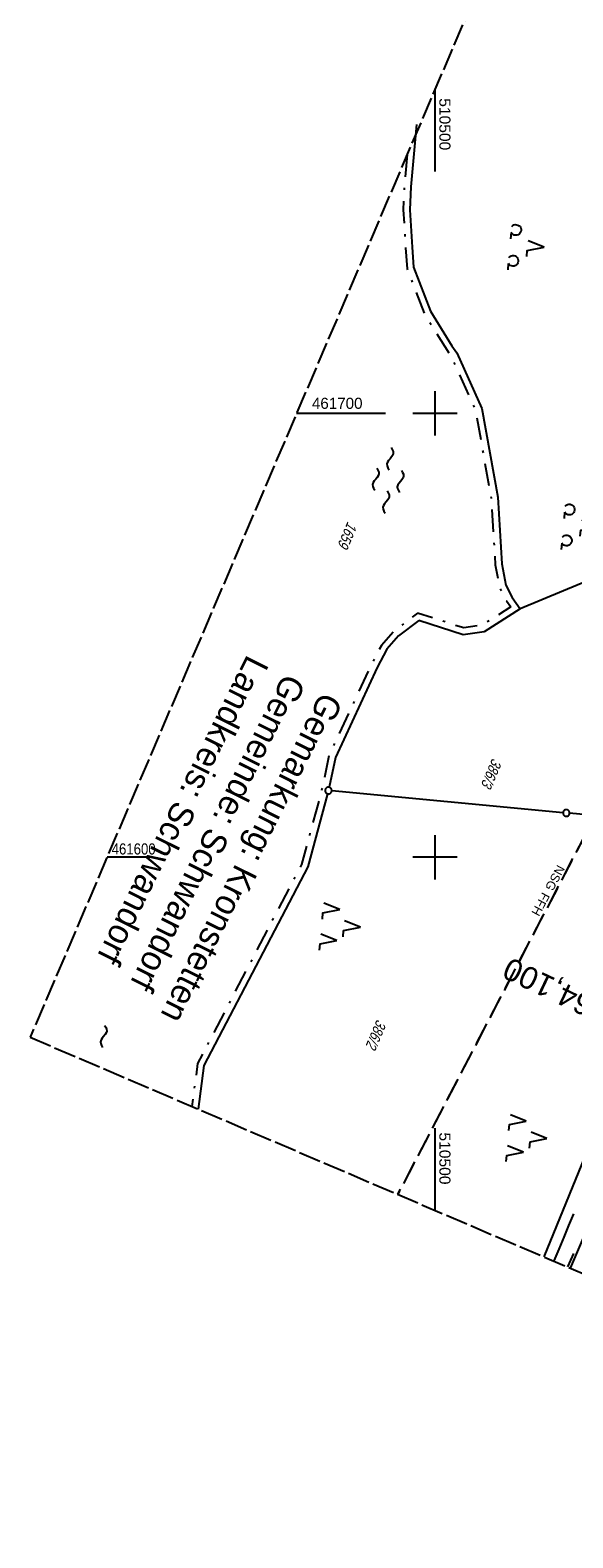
# Model space of a CAD drawing. Extents: x 510409 to 510963, y 461447 to 462240.
# Tile 1 of 25: x 510409 to 510531, y 461447 to 461786. Entities that reach past the tile are written whole.
import ezdxf
from ezdxf.enums import TextEntityAlignment as Align

# ---------------------------------------------------------------- set-up
doc = ezdxf.new("R2010")
doc.units = 0
doc.header["$LTSCALE"] = 10
doc.header["$MEASUREMENT"] = 0
for name, pattern in [('LT00', [0]), ('LT05', [0.7, 0.5, -0.2]), ('LT08', [0.42, 0.2, -0.1, 0.02, -0.1]), ('LT14', [0.6, 0.5, -0.1]), ('LT17', [0.15, 0.1, -0.05])]:
    doc.linetypes.add(name, pattern=pattern)
doc.layers.get('0').update_dxf_attribs({"linetype": 'LT00'})
for name, color, linetype in [('--EK_ST-93-1', 30, 'LT17'), ('--EL_DFK_AB_L', 21, 'LT00'), ('--WASSER_NUTZUNG', 180, 'Continuous'), ('DFK_AB_L', 21, 'LT00'), ('DFK_FLUR_NR', 250, 'LT00'), ('DFK_GZPKT', 250, 'LT00'), ('DFK_KATASTER', 250, 'LT00'), ('DFK_NUTZUNG', 250, 'LT00'), ('FFH', 61, 'LT05'), ('FFH_TEXT', 61, 'LT00'), ('GEMEINDEGRENZE', 3, 'LT08'), ('GRENZNAME_A', 250, 'Continuous'), ('NSG', 61, 'LT05'), ('NSG_TEXT', 61, 'LT00'), ('V107_AFBR_BAB', 250, 'LT00'), ('V107_RASTER', 250, 'LT00')]:
    doc.layers.add(name, color=color, linetype=linetype)
doc.layers.add('-BLATT_107-RAND', color=7, linetype='LT14', plot=False)
doc.styles.add('Beschrift', font='ARIAL.TTF')
doc.styles.get("Standard").update_dxf_attribs({"font": 'ARIAL.TTF'})
doc.styles.add('UNIR-H', font='unir_h.shx', dxfattribs={"width": 0.8})

# ---------------------------------------------------------------- blocks, each defined once
blk = doc.blocks.new('SYMB7010')
at = {"color": 0, "linetype": 'ByBlock'}
for points in [[(-0.031408, 0.499213), (-0.093728, 0.49134), (-0.15457, 0.475719), (-0.212975, 0.452595), (-0.268021, 0.422333), (-0.31884, 0.385411), (-0.36463, 0.342411), (-0.40467, 0.29401), (-0.438329, 0.240973), (-0.465074, 0.184136), (-0.484486, 0.124395), (-0.496256, 0.062692), (-0.5002, 0)], [(-0.5002, 0), (-0.496256, -0.062692), (-0.484486, -0.124395), (-0.465075, -0.184136), (-0.438329, -0.240973), (-0.404671, -0.29401), (-0.36463, -0.342411), (-0.31884, -0.385411), (-0.268021, -0.422333), (-0.212975, -0.452595), (-0.154571, -0.475719), (-0.093728, -0.49134), (-0.031408, -0.499213), (0.031408, -0.499213)], [(0.5002, 0), (0.496256, 0.062692), (0.484485, 0.124395), (0.465074, 0.184136), (0.438329, 0.240973), (0.40467, 0.29401), (0.36463, 0.342411), (0.31884, 0.385411), (0.268021, 0.422333), (0.212975, 0.452595), (0.15457, 0.475719), (0.093728, 0.49134), (0.031408, 0.499213), (-0.031408, 0.499213)], [(0.031408, -0.499213), (0.093728, -0.491341), (0.15457, -0.475719), (0.212975, -0.452595), (0.268021, -0.422333), (0.31884, -0.385411), (0.36463, -0.342411), (0.404671, -0.294011), (0.438329, -0.240974), (0.465075, -0.184136), (0.484486, -0.124395), (0.496256, -0.062692), (0.500201, 0)]]:
    blk.add_lwpolyline(points, dxfattribs=at)
blk = doc.blocks.new('SYMB7250')
at = {"color": 0, "linetype": 'ByBlock'}
for points in [[(-0.25, 0.28), (-0.208333, 0.308889), (-0.166667, 0.331111), (-0.125, 0.34), (-0.083333, 0.331111), (-0.041667, 0.308889), (0, 0.28)], [(-0.74, 0), (-0.698333, 0.028889), (-0.656667, 0.051111), (-0.615, 0.06), (-0.573333, 0.051111), (-0.531667, 0.028889), (-0.49, 0)], [(-0.49, 0), (-0.448333, -0.028889), (-0.406667, -0.051111), (-0.365, -0.06), (-0.323333, -0.051111), (-0.281667, -0.028889), (-0.24, 0)], [(0, 0.28), (0.041667, 0.251111), (0.083333, 0.228889), (0.125, 0.22), (0.166667, 0.228889), (0.208333, 0.251111), (0.25, 0.28)], [(0.24, 0), (0.281667, 0.028889), (0.323333, 0.051111), (0.365, 0.06), (0.406667, 0.051111), (0.448333, 0.028889), (0.49, 0)], [(0.49, 0), (0.531667, -0.028889), (0.573333, -0.051111), (0.615, -0.06), (0.656667, -0.051111), (0.698333, -0.028889), (0.74, 0)], [(-0.25, -0.28), (-0.208333, -0.251111), (-0.166667, -0.228889), (-0.125, -0.22), (-0.083333, -0.228889), (-0.041667, -0.251111), (0, -0.28)], [(0, -0.28), (0.041667, -0.308889), (0.083333, -0.331111), (0.125, -0.34), (0.166667, -0.331111), (0.208333, -0.308889), (0.25, -0.28)]]:
    blk.add_lwpolyline(points, dxfattribs=at)
blk = doc.blocks.new('SYMB7251')
at = {"color": 0, "linetype": 'ByBlock'}
for points in [[(-0.25, 0), (-0.208333, 0.028889), (-0.166667, 0.051111), (-0.125, 0.06), (-0.083333, 0.051111), (-0.041667, 0.028889), (0, 0)], [(0, 0), (0.041667, -0.028889), (0.083333, -0.051111), (0.125, -0.06), (0.166667, -0.051111), (0.208333, -0.028889), (0.25, 0)]]:
    blk.add_lwpolyline(points, dxfattribs=at)
blk = doc.blocks.new('SYMB7201')
at = {"color": 0, "linetype": 'ByBlock'}
for p, q in [((0, 0.385), (-0.11, 0.015)), ((-0.255, -0.385), (-0.115, -0.385)), ((0.445, -0.385), (0.585, -0.385))]:
    blk.add_line(p, q, dxfattribs=at)
for points in [[(0.25, 0.015), (0.11, 0.015), (0, 0.385)], [(-0.393816, -0.383308), (-0.416239, -0.362945), (-0.432849, -0.337617), (-0.442589, -0.308936), (-0.444836, -0.27873), (-0.439449, -0.248923), (-0.426769, -0.221415), (-0.407606, -0.197958), (-0.38318, -0.180047), (-0.355047, -0.168823), (-0.325, -0.165), (-0.294953, -0.168823), (-0.26682, -0.180047), (-0.242394, -0.197959), (-0.223231, -0.221415), (-0.210551, -0.248923), (-0.205164, -0.27873), (-0.207411, -0.308936), (-0.21715, -0.337617), (-0.233761, -0.362945), (-0.256184, -0.383308)], [(0.306185, -0.383308), (0.283761, -0.362945), (0.267151, -0.337617), (0.257411, -0.308936), (0.255164, -0.27873), (0.260552, -0.248923), (0.273231, -0.221415), (0.292394, -0.197958), (0.31682, -0.180047), (0.344953, -0.168823), (0.375, -0.165), (0.405047, -0.168823), (0.43318, -0.180047), (0.457606, -0.197959), (0.476769, -0.221415), (0.489449, -0.248923), (0.494836, -0.27873), (0.492589, -0.308936), (0.48285, -0.337617), (0.466239, -0.362945), (0.443816, -0.383308)]]:
    blk.add_lwpolyline(points, dxfattribs=at)
blk = doc.blocks.new('SYMB7221')
at = {"color": 0, "linetype": 'ByBlock'}
for p, q in [((0, 0.435), (-0.11, 0.065)), ((0.11, 0.065), (0, 0.435)), ((0.25, 0.065), (0.11, 0.065)), ((-0.35, -0.065), (-0.46, -0.435)), ((0.35, -0.065), (0.24, -0.435))]:
    blk.add_line(p, q, dxfattribs=at)
for points in [[(-0.1, -0.435), (-0.24, -0.435), (-0.35, -0.065)], [(0.6, -0.435), (0.46, -0.435), (0.35, -0.065)]]:
    blk.add_lwpolyline(points, dxfattribs=at)

msp = doc.modelspace()

# ---------------------------------------------------------------- linework, layer by layer
at = {"layer": '--EL_DFK_AB_L'}
msp.add_line((510530.53, 461507.44), (510597.96, 461665.34), dxfattribs=at)
at = {"layer": '-BLATT_107-RAND'}
msp.add_lwpolyline([(510699.53, 462239.95), (510408.79, 461559.46), (510672.71, 461446.7), (510963.45, 462127.19), (510699.53, 462239.95)], dxfattribs=at)
at = {"layer": 'DFK_AB_L'}
msp.add_line((510530.53, 461507.44), (510597.96, 461665.34), dxfattribs=at)
at = {"layer": 'DFK_KATASTER'}
for p, q in [((510495.86, 461765.07), (510494.57, 461750.98)), ((510494.57, 461750.98), (510494.38, 461745.83)), ((510494.38, 461745.83), (510494.86, 461737.4)), ((510494.86, 461737.4), (510495.19, 461732.88)), ((510495.19, 461732.88), (510499.02, 461722.99)), ((510499.02, 461722.99), (510503.8, 461715.21)), ((510503.8, 461715.21), (510504.9, 461713.65)), ((510504.9, 461713.65), (510510.6, 461701.08)), ((510510.6, 461701.08), (510514.14, 461681.11)), ((510514.14, 461681.11), (510515.08, 461666.07)), ((510515.08, 461666.07), (510515.96, 461661.25)), ((510515.96, 461661.25), (510517.39, 461658.53)), ((510537.31, 461663.44), (510528.95, 461660.04)), ((510517.39, 461658.53), (510519.23, 461655.96)), ((510528.95, 461660.04), (510519.23, 461655.96)), ((510496.39, 461653.33), (510491.82, 461649.86)), ((510506.35, 461650.12), (510496.39, 461653.33)), ((510519.23, 461655.96), (510511.13, 461650.81)), ((510511.13, 461650.81), (510506.35, 461650.12)), ((510489.18, 461646.87), (510487.02, 461642.72)), ((510491.82, 461649.86), (510489.18, 461646.87)), ((510487.02, 461642.72), (510477.57, 461622.46)), ((510477.57, 461622.46), (510476.16, 461615.76)), ((510475.81, 461614.31), (510471.36, 461597.82)), ((510528.86, 461610.04), (510476.76, 461614.96)), ((510563.26, 461606.83), (510530.36, 461609.9)), ((510563.73, 461606.07), (510524.55, 461510)), ((510471.36, 461597.82), (510447.96, 461553.07)), ((510447.96, 461553.07), (510446.68, 461543.27))]:
    msp.add_line(p, q, dxfattribs=at)
at = {"layer": 'FFH', "flags": 128}
msp.add_lwpolyline([(510597.42, 462000.95), (510641, 461972), (510628.5, 461932), (510630.5, 461895), (510654.5, 461861.5), (510557, 461649.5), (510491.6, 461524.08)], dxfattribs=at)
at = {"layer": 'GEMEINDEGRENZE', "ltscale": 2.5, "flags": 128}
msp.add_lwpolyline([(510493.73, 461758.27), (510493.07, 461751.08), (510492.88, 461745.81), (510493.36, 461737.3), (510493.71, 461732.55), (510497.67, 461722.31), (510503.58, 461712.94), (510509.16, 461700.63), (510512.65, 461680.93), (510513.59, 461665.89), (510514.53, 461660.75), (510516.11, 461657.74), (510517.09, 461656.38), (510510.6, 461652.25), (510506.48, 461651.65), (510496.11, 461655), (510490.79, 461650.96), (510487.93, 461647.72), (510485.67, 461643.38), (510476.14, 461622.94), (510474.55, 461615.38), (510469.95, 461598.37), (510446.51, 461553.53), (510445.25, 461543.88)], dxfattribs=at)
at = {"layer": 'NSG', "flags": 128}
msp.add_lwpolyline([(510597.42, 462000.96), (510640.83, 461972.02), (510628.39, 461932.05), (510630.65, 461895.16), (510654.26, 461861.57), (510556.91, 461649.36), (510491.64, 461524.06)], dxfattribs=at)
at = {"layer": 'V107_AFBR_BAB'}
for points in [[(510531.23, 461519.68), (510530.12, 461517.04), (510529.02, 461514.4), (510527.91, 461511.75), (510526.81, 461509.11), (510526.78, 461509.05)], [(510531.2, 461510.77), (510529.91, 461507.71)]]:
    msp.add_lwpolyline(points, dxfattribs=at)
at = {"layer": 'V107_RASTER'}
for p, q in [((510500, 461772.94), (510500, 461754.44)), ((510500, 461705), (510500, 461695)), ((510468.83, 461700), (510488.83, 461700)), ((510495, 461700), (510505, 461700)), ((510500, 461605), (510500, 461595)), ((510436.4, 461600), (510426.11, 461600)), ((510505, 461600), (510495, 461600)), ((510500, 461538.99), (510500, 461520.49))]:
    msp.add_line(p, q, dxfattribs=at)

# ---------------------------------------------------------------- block references
at = {"layer": '--WASSER_NUTZUNG', "zscale": 10}
for name, p, xscale, yscale, rotation in [('SYMB7250', (510489.45, 461684.9), 9.999999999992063, 9.999999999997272, 264.7376999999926), ('SYMB7251', (510425.35, 461559.65), 9.99999999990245, 10.00000000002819, 264.7377000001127)]:
    msp.add_blockref(name, p, dxfattribs=dict(at, xscale=xscale, yscale=yscale, rotation=rotation))
at = {"layer": 'DFK_GZPKT', "xscale": 1.500000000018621, "yscale": 1.5, "zscale": 1.5, "rotation": 264.7377099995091}
for p in [(510476.01, 461615.03), (510529.61, 461609.97)]:
    msp.add_blockref('SYMB7010', p, dxfattribs=at)
at = {"layer": 'DFK_NUTZUNG', "yscale": 10, "zscale": 10}
for name, p, xscale, rotation in [('SYMB7201', (510520.77, 461737.8), 10.00000000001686, 264.7377100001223), ('SYMB7201', (510532.82, 461674.81), 10.00000000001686, 264.7377100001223), ('SYMB7221', (510478.88, 461584.66), 9.999999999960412, 264.7377000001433), ('SYMB7221', (510520.92, 461537.02), 9.999999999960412, 264.7377000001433)]:
    msp.add_blockref(name, p, dxfattribs=dict(at, xscale=xscale, rotation=rotation))

# ---------------------------------------------------------------- texts
at = {"layer": '--EK_ST-93-1', "style": 'Beschrift'}
msp.add_text('164,100', height=5, rotation=-205.405, dxfattribs=at).set_placement((510538.68, 461564.51), align=Align.MIDDLE_LEFT)
at = {"layer": 'DFK_FLUR_NR', "oblique": 13.754, "width": 0.75}
for s, p in [('1659', (510480.36, 461675.75)), ('386/3', (510512.95, 461622.45)), ('386/2', (510486.95, 461563.63))]:
    msp.add_text(s, height=2.5, rotation=246.8655, dxfattribs=at).set_placement(p)
at = {"layer": 'FFH_TEXT', "insert": (510524.23, 461592.27), "char_height": 2, "attachment_point": 7, "rotation": 241.7326, "style": 'Beschrift'}
msp.add_mtext('FFH', dxfattribs=at)
at = {"layer": 'GRENZNAME_A', "insert": (510479.44, 461635.04), "char_height": 5.6, "attachment_point": 1, "rotation": 243.5238, "style": 'UNIR-H'}
msp.add_mtext('{\\W1;Gemarkung: Kronstetten\\PGemeinde: Schwandorf\\PLandkreis: Schwandorf}', dxfattribs=at)
at = {"layer": 'NSG_TEXT', "insert": (510527.59, 461598.46), "char_height": 2, "attachment_point": 7, "rotation": 241.7326, "style": 'Beschrift'}
msp.add_mtext('NSG', dxfattribs=at)
at = {"layer": 'V107_RASTER'}
for s, rotation, width, p in [(' 510500', -89.9997, 1.006, (510501, 461771.94)), (' 461700', 0.0003, 0.979, (510471.33, 461701)), (' 461600', 0.0003, 0.85, (510426.34, 461600.62)), (' 510500', -89.9997, 1.006, (510501, 461538.99))]:
    msp.add_text(s, height=2.5, rotation=rotation, dxfattribs=dict(at, width=width)).set_placement(p)

doc.saveas('drawing.dxf')
